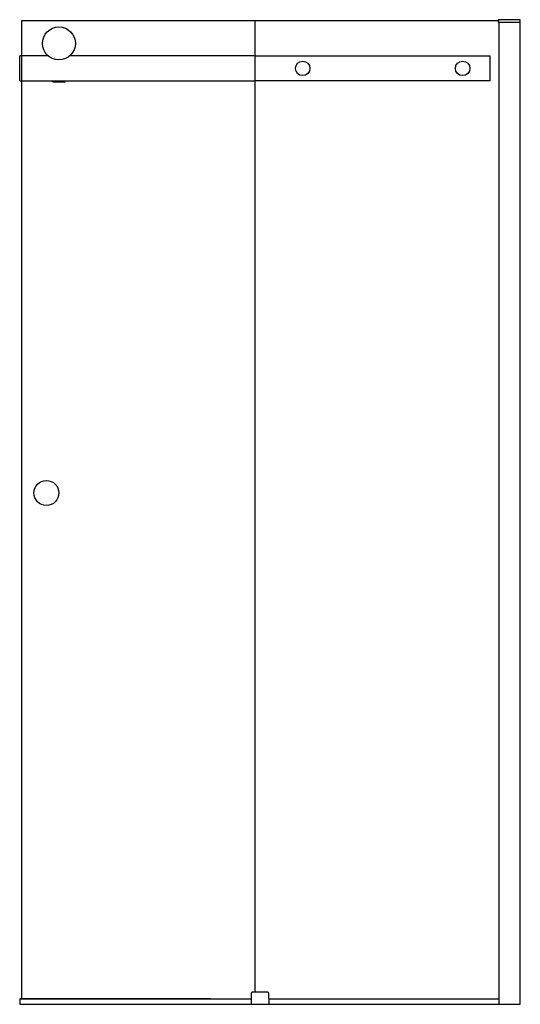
# Model space of a CAD drawing. Header units: millimetres. Extents: x 3703.82 to 3704.82, y 4079.33 to 4081.3.
import ezdxf

# ---------------------------------------------------------------- set-up
doc = ezdxf.new("R2010")
doc.units = ezdxf.units.MM
doc.layers.add('SANINDUSA', color=3, linetype='Continuous')

msp = doc.modelspace()

# ---------------------------------------------------------------- linework, layer by layer
at = {"layer": 'SANINDUSA'}
for p, q in [((3704.2931, 4081.2931), (3703.8255, 4081.2931)), ((3703.8255, 4081.2931), (3703.8255, 4079.3359)), ((3704.2931, 4079.3491), (3704.2931, 4081.2931)), ((3704.7792, 4081.2931), (3704.2931, 4081.2931)), ((3704.7792, 4081.2941), (3704.7791, 4081.2916)), ((3704.7813, 4081.2906), (3704.7801, 4081.2906)), ((3704.7807, 4081.2956), (3704.7813, 4081.2956)), ((3704.8234, 4081.2956), (3704.7813, 4081.2956)), ((3704.7813, 4081.2906), (3704.8234, 4081.2906)), ((3704.7814, 4079.3251), (3704.7814, 4081.2906)), ((3704.8234, 4079.3251), (3704.8234, 4081.2956)), ((3703.8789, 4081.2231), (3703.8225, 4081.2231)), ((3703.8225, 4081.1731), (3703.8225, 4081.2231)), ((3703.8255, 4081.2231), (3703.8255, 4079.3359)), ((3704.2931, 4081.2231), (3703.922, 4081.2231)), ((3703.8225, 4081.1731), (3704.2931, 4081.1731)), ((3703.888, 4081.1721), (3703.888, 4081.1731)), ((3703.888, 4081.1711), (3703.888, 4081.1721)), ((3703.888, 4081.1711), (3703.913, 4081.1711)), ((3703.913, 4081.1721), (3703.913, 4081.1731)), ((3703.913, 4081.1711), (3703.913, 4081.1721)), ((3704.2867, 4079.3491), (3704.2872, 4079.3491)), ((3704.3185, 4079.3491), (3704.2872, 4079.3491)), ((3704.3185, 4079.3491), (3704.319, 4079.3491)), ((3704.2045, 4079.3359), (3703.8221, 4079.3359)), ((3703.8221, 4079.3359), (3703.8221, 4079.3251)), ((3703.8221, 4079.3359), (3704.285, 4079.3359)), ((3704.2852, 4079.3476), (3704.2849, 4079.3251)), ((3704.3209, 4079.3251), (3704.3205, 4079.3476)), ((3704.7814, 4079.3351), (3704.3207, 4079.3351)), ((3703.8221, 4079.3251), (3704.8138, 4079.3251)), ((3703.8221, 4079.3251), (3704.8234, 4079.3251)), ((3703.8296, 4079.3251), (3703.8296, 4079.3251)), ((3703.8296, 4079.3251), (3703.8296, 4079.3251))]:
    msp.add_line(p, q, dxfattribs=at)
at = {"layer": 'SANINDUSA', "ltscale": 75}
for p, q in [((3704.2931, 4081.2231), (3704.7631, 4081.2231)), ((3704.7631, 4081.1731), (3704.7631, 4081.2231)), ((3704.7631, 4081.1731), (3704.2931, 4081.1731))]:
    msp.add_line(p, q, dxfattribs=at)
at = {"layer": 'SANINDUSA'}
for centre, radius in [((3703.9005, 4081.2481), 0.033), ((3704.3881, 4081.1981), 0.0145), ((3704.7081, 4081.1981), 0.0145), ((3703.8755, 4080.3484), 0.025)]:
    msp.add_circle(centre, radius, dxfattribs=at)
for centre, radius, start, end in [((3704.7801, 4081.2916), 0.001, 178, 270), ((3704.7807, 4081.2941), 0.0015, 90, 178), ((3704.2867, 4079.3476), 0.0015, 90, 179), ((3704.319, 4079.3476), 0.0015, 1, 90)]:
    msp.add_arc(centre, radius, start, end, dxfattribs=at)

doc.saveas('drawing.dxf')
